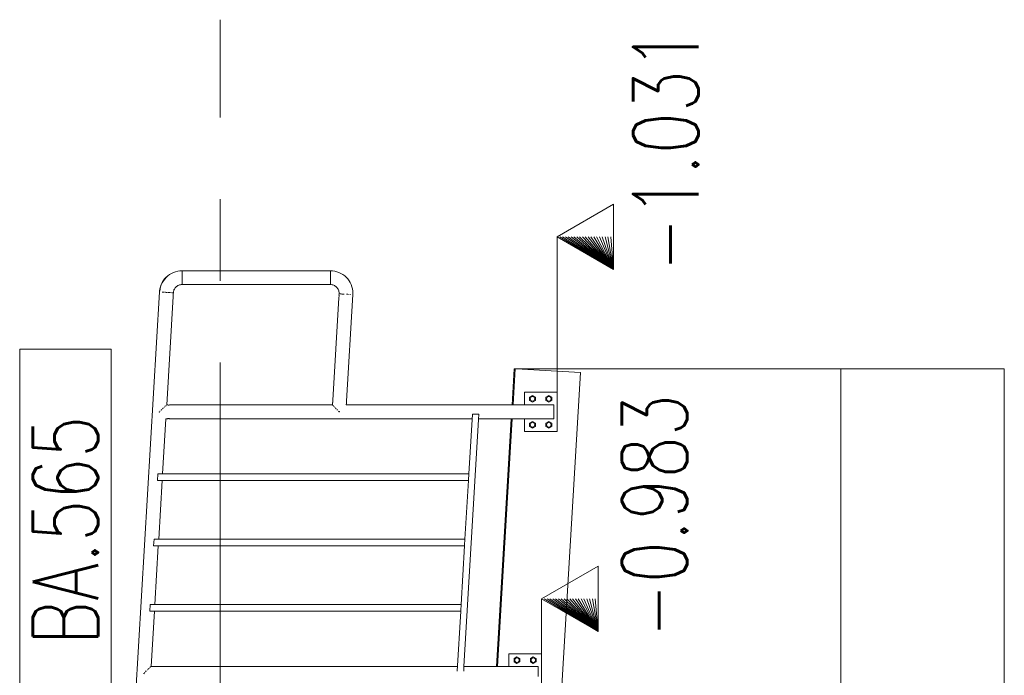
# Model space of a CAD drawing. Header units: millimetres. Extents: x 6807 to 7919, y 15387 to 15883.
# Tile 117 of 120: x 7728 to 7758, y 15724 to 15744. Entities that reach past the tile are written whole.
import ezdxf

# ---------------------------------------------------------------- set-up
doc = ezdxf.new("R2010")
doc.units = ezdxf.units.MM
doc.header["$LTSCALE"] = 10
doc.linetypes.add('MITTE', pattern=[2, 1.25, -0.25, 0.25, -0.25])
for name, color, linetype, lineweight in [('PS_Elev_flag', 4, 'Continuous', 13), ('PS_Object', 30, 'Continuous', 13), ('PS_Pos', 1, 'Continuous', 15), ('PS_SOLID', 7, 'Continuous', 30)]:
    doc.layers.add(name, color=color, linetype=linetype, lineweight=lineweight)
doc.styles.add('simplex', font='simplex.shx', dxfattribs={"width": 0.75})

# ---------------------------------------------------------------- blocks, each defined once
blk = doc.blocks.new('*X331')
at = {"color": 1}
for p, q in [((7730.439, 15734.071, -6.61), (7727.639, 15734.071, -6.61)), ((7727.639, 15734.071, -6.61), (7727.639, 15723.628, -6.61)), ((7730.439, 15723.628, -6.61), (7730.439, 15734.071, -6.61)), ((7727.639, 15723.628, -6.61), (7730.439, 15723.628, -6.61)), ((7729.039, 15721.128, -6.61), (7729.039, 15723.628, -6.61)), ((7731.205, 15720.24, -6.61), (7729.039, 15721.128, -6.61))]:
    blk.add_line(p, q, dxfattribs=at)
at = {"color": 30, "style": 'simplex', "width": 0.75}
blk.add_text('BA.565', height=2, rotation=90, dxfattribs=at).set_placement((7730.039, 15725.028, -6.61))
blk = doc.blocks.new('*X359')
at = {"color": 4}
for p, q in [((7745.343, 15727.438), (7743.611, 15726.438)), ((7745.343, 15725.438), (7745.343, 15727.438)), ((7743.611, 15724.759), (7743.611, 15726.438)), ((7743.611, 15726.438), (7745.343, 15725.438)), ((7745.343, 15725.438), (7743.611, 15726.438)), ((7745.343, 15725.438), (7743.698, 15726.438)), ((7745.343, 15725.438), (7743.785, 15726.438)), ((7745.343, 15725.438), (7743.871, 15726.438)), ((7745.343, 15725.438), (7743.958, 15726.438)), ((7745.343, 15725.438), (7744.044, 15726.438)), ((7745.343, 15725.438), (7744.131, 15726.438)), ((7745.343, 15725.438), (7744.218, 15726.438)), ((7745.343, 15725.438), (7744.304, 15726.438)), ((7745.343, 15725.438), (7744.391, 15726.438)), ((7745.343, 15725.438), (7744.477, 15726.438)), ((7745.343, 15725.438), (7744.564, 15726.438)), ((7745.343, 15725.438), (7744.651, 15726.438)), ((7745.343, 15725.438), (7744.737, 15726.438)), ((7745.343, 15725.438), (7744.824, 15726.438)), ((7745.343, 15725.438), (7744.91, 15726.438)), ((7745.343, 15725.438), (7744.997, 15726.438)), ((7745.343, 15725.438), (7745.084, 15726.438)), ((7745.343, 15725.438), (7745.17, 15726.438)), ((7745.343, 15725.438), (7745.257, 15726.438)), ((7745.343, 15725.438), (7745.343, 15726.438))]:
    blk.add_line(p, q, dxfattribs=at)
at = {"color": 2, "style": 'simplex', "width": 0.75}
blk.add_text('-0.983', height=2, rotation=90, dxfattribs=at).set_placement((7748.072, 15725.243))
blk = doc.blocks.new('*X360')
at = {"color": 4}
for p, q in [((7745.819, 15738.512), (7744.087, 15737.512)), ((7745.819, 15736.512), (7745.819, 15738.512)), ((7744.087, 15732.759), (7744.087, 15737.512)), ((7744.087, 15737.512), (7745.819, 15736.512)), ((7745.819, 15736.512), (7744.087, 15737.512)), ((7745.819, 15736.512), (7744.173, 15737.512)), ((7745.819, 15736.512), (7744.26, 15737.512)), ((7745.819, 15736.512), (7744.346, 15737.512)), ((7745.819, 15736.512), (7744.433, 15737.512)), ((7745.819, 15736.512), (7744.52, 15737.512)), ((7745.819, 15736.512), (7744.606, 15737.512)), ((7745.819, 15736.512), (7744.693, 15737.512)), ((7745.819, 15736.512), (7744.779, 15737.512)), ((7745.819, 15736.512), (7744.866, 15737.512)), ((7745.819, 15736.512), (7744.953, 15737.512)), ((7745.819, 15736.512), (7745.039, 15737.512)), ((7745.819, 15736.512), (7745.126, 15737.512)), ((7745.819, 15736.512), (7745.212, 15737.512)), ((7745.819, 15736.512), (7745.299, 15737.512)), ((7745.819, 15736.512), (7745.386, 15737.512)), ((7745.819, 15736.512), (7745.472, 15737.512)), ((7745.819, 15736.512), (7745.559, 15737.512)), ((7745.819, 15736.512), (7745.645, 15737.512)), ((7745.819, 15736.512), (7745.732, 15737.512)), ((7745.819, 15736.512), (7745.819, 15737.512))]:
    blk.add_line(p, q, dxfattribs=at)
at = {"color": 2, "style": 'simplex', "width": 0.75}
blk.add_text('-1.031', height=2, rotation=90, dxfattribs=at).set_placement((7748.417, 15736.445))

msp = doc.modelspace()

# ---------------------------------------------------------------- linework, layer by layer
at = {"layer": 'PS_Object', "color": 5, "linetype": 'MITTE'}
msp.add_line((7733.779, 15501.166), (7733.779, 15744.157), dxfattribs=at)
at = {"layer": 'PS_SOLID', "color": 133, "linetype": 'Continuous', "lineweight": 13, "extrusion": (-1, 6.12323e-17, 0)}
for p, q in [((7732.283, 15736.395, -6.61), (7732.225, 15736.361, -6.61)), ((7732.228, 15736.357, -6.61), (7732.285, 15736.392, -6.61)), ((7732.345, 15736.425, -6.61), (7732.283, 15736.395, -6.61)), ((7732.285, 15736.392, -6.61), (7732.346, 15736.421, -6.61)), ((7732.409, 15736.447, -6.61), (7732.345, 15736.425, -6.61)), ((7732.346, 15736.421, -6.61), (7732.41, 15736.443, -6.61)), ((7732.475, 15736.464, -6.61), (7732.409, 15736.447, -6.61)), ((7732.41, 15736.443, -6.61), (7732.475, 15736.46, -6.61)), ((7732.542, 15736.474, -6.61), (7732.475, 15736.464, -6.61)), ((7732.475, 15736.46, -6.61), (7732.542, 15736.47, -6.61)), ((7732.61, 15736.477, -6.61), (7732.542, 15736.474, -6.61)), ((7732.542, 15736.47, -6.61), (7732.61, 15736.473, -6.61)), ((7732.61, 15736.476, -6.61), (7732.61, 15736.477, -6.61)), ((7737.148, 15736.476, -6.61), (7732.61, 15736.476, -6.61)), ((7732.61, 15736.476, -6.61), (7732.61, 15736.474, -6.61)), ((7732.61, 15736.474, -6.61), (7732.61, 15736.473, -6.61)), ((7732.61, 15736.473, -6.61), (7732.61, 15736.47, -6.61)), ((7732.61, 15736.47, -6.61), (7732.61, 15736.467, -6.61)), ((7732.61, 15736.467, -6.61), (7732.61, 15736.463, -6.61)), ((7732.61, 15736.463, -6.61), (7732.61, 15736.46, -6.61)), ((7732.61, 15736.46, -6.61), (7732.61, 15736.455, -6.61)), ((7732.61, 15736.455, -6.61), (7732.61, 15736.451, -6.61)), ((7732.61, 15736.451, -6.61), (7732.61, 15736.444, -6.61)), ((7732.61, 15736.444, -6.61), (7732.61, 15736.439, -6.61)), ((7732.61, 15736.439, -6.61), (7732.61, 15736.432, -6.61)), ((7732.61, 15736.432, -6.61), (7732.61, 15736.426, -6.61)), ((7732.61, 15736.426, -6.61), (7732.61, 15736.418, -6.61)), ((7732.61, 15736.418, -6.61), (7732.61, 15736.411, -6.61)), ((7732.61, 15736.411, -6.61), (7732.61, 15736.403, -6.61)), ((7732.61, 15736.403, -6.61), (7732.61, 15736.395, -6.61)), ((7732.61, 15736.395, -6.61), (7732.61, 15736.386, -6.61)), ((7732.61, 15736.386, -6.61), (7732.61, 15736.377, -6.61)), ((7732.61, 15736.377, -6.61), (7732.61, 15736.368, -6.61)), ((7737.216, 15736.474, -6.61), (7737.148, 15736.477, -6.61)), ((7737.148, 15736.477, -6.61), (7737.148, 15736.476, -6.61)), ((7737.148, 15736.474, -6.61), (7737.148, 15736.476, -6.61)), ((7737.148, 15736.473, -6.61), (7737.148, 15736.474, -6.61)), ((7737.148, 15736.47, -6.61), (7737.148, 15736.473, -6.61)), ((7737.148, 15736.467, -6.61), (7737.148, 15736.47, -6.61)), ((7737.148, 15736.463, -6.61), (7737.148, 15736.467, -6.61)), ((7737.148, 15736.46, -6.61), (7737.148, 15736.463, -6.61)), ((7737.148, 15736.455, -6.61), (7737.148, 15736.46, -6.61)), ((7737.148, 15736.451, -6.61), (7737.148, 15736.455, -6.61)), ((7737.148, 15736.444, -6.61), (7737.148, 15736.451, -6.61)), ((7737.148, 15736.439, -6.61), (7737.148, 15736.444, -6.61)), ((7737.148, 15736.432, -6.61), (7737.148, 15736.439, -6.61)), ((7737.148, 15736.426, -6.61), (7737.148, 15736.432, -6.61)), ((7737.148, 15736.418, -6.61), (7737.148, 15736.426, -6.61)), ((7737.148, 15736.411, -6.61), (7737.148, 15736.418, -6.61)), ((7737.148, 15736.403, -6.61), (7737.148, 15736.411, -6.61)), ((7737.148, 15736.395, -6.61), (7737.148, 15736.403, -6.61)), ((7737.148, 15736.386, -6.61), (7737.148, 15736.395, -6.61)), ((7737.148, 15736.377, -6.61), (7737.148, 15736.386, -6.61)), ((7737.148, 15736.368, -6.61), (7737.148, 15736.377, -6.61)), ((7737.283, 15736.464, -6.61), (7737.216, 15736.474, -6.61)), ((7737.349, 15736.447, -6.61), (7737.283, 15736.464, -6.61)), ((7737.413, 15736.425, -6.61), (7737.349, 15736.447, -6.61)), ((7737.474, 15736.395, -6.61), (7737.413, 15736.425, -6.61)), ((7737.532, 15736.361, -6.61), (7737.474, 15736.395, -6.61)), ((7731.999, 15736.111, -6.61), (7731.97, 15736.05, -6.61)), ((7731.974, 15736.048, -6.61), (7732.003, 15736.109, -6.61)), ((7732.034, 15736.17, -6.61), (7731.999, 15736.111, -6.61)), ((7732.003, 15736.109, -6.61), (7732.038, 15736.167, -6.61)), ((7732.075, 15736.224, -6.61), (7732.034, 15736.17, -6.61)), ((7732.038, 15736.167, -6.61), (7732.078, 15736.221, -6.61)), ((7732.12, 15736.275, -6.61), (7732.075, 15736.224, -6.61)), ((7732.078, 15736.221, -6.61), (7732.123, 15736.271, -6.61)), ((7732.171, 15736.32, -6.61), (7732.12, 15736.275, -6.61)), ((7732.123, 15736.271, -6.61), (7732.173, 15736.317, -6.61)), ((7732.225, 15736.361, -6.61), (7732.171, 15736.32, -6.61)), ((7732.173, 15736.317, -6.61), (7732.228, 15736.357, -6.61)), ((7732.61, 15736.368, -6.61), (7732.61, 15736.359, -6.61)), ((7732.61, 15736.359, -6.61), (7732.61, 15736.348, -6.61)), ((7732.61, 15736.348, -6.61), (7732.61, 15736.339, -6.61)), ((7732.61, 15736.339, -6.61), (7732.61, 15736.328, -6.61)), ((7732.61, 15736.328, -6.61), (7732.61, 15736.318, -6.61)), ((7732.61, 15736.318, -6.61), (7732.61, 15736.308, -6.61)), ((7732.61, 15736.308, -6.61), (7732.61, 15736.297, -6.61)), ((7732.61, 15736.297, -6.61), (7732.61, 15736.287, -6.61)), ((7732.61, 15736.287, -6.61), (7732.61, 15736.276, -6.61)), ((7732.61, 15736.276, -6.61), (7732.61, 15736.265, -6.61)), ((7732.61, 15736.256, -6.61), (7732.61, 15736.265, -6.61)), ((7732.61, 15736.254, -6.61), (7732.61, 15736.256, -6.61)), ((7732.61, 15736.244, -6.61), (7732.61, 15736.254, -6.61)), ((7732.61, 15736.233, -6.61), (7732.61, 15736.244, -6.61)), ((7732.61, 15736.223, -6.61), (7732.61, 15736.233, -6.61)), ((7732.61, 15736.212, -6.61), (7732.61, 15736.223, -6.61)), ((7732.61, 15736.202, -6.61), (7732.61, 15736.212, -6.61)), ((7732.61, 15736.192, -6.61), (7732.61, 15736.202, -6.61)), ((7732.61, 15736.182, -6.61), (7732.61, 15736.192, -6.61)), ((7732.61, 15736.172, -6.61), (7732.61, 15736.182, -6.61)), ((7732.61, 15736.172, -6.61), (7732.61, 15736.163, -6.61)), ((7732.61, 15736.163, -6.61), (7732.61, 15736.153, -6.61)), ((7732.61, 15736.153, -6.61), (7732.61, 15736.145, -6.61)), ((7732.61, 15736.145, -6.61), (7732.61, 15736.135, -6.61)), ((7732.61, 15736.135, -6.61), (7732.61, 15736.128, -6.61)), ((7732.61, 15736.128, -6.61), (7732.61, 15736.119, -6.61)), ((7732.61, 15736.119, -6.61), (7732.61, 15736.112, -6.61)), ((7732.61, 15736.112, -6.61), (7732.61, 15736.104, -6.61)), ((7732.61, 15736.104, -6.61), (7732.61, 15736.098, -6.61)), ((7732.61, 15736.098, -6.61), (7732.61, 15736.091, -6.61)), ((7732.61, 15736.086, -6.61), (7732.61, 15736.091, -6.61)), ((7732.61, 15736.08, -6.61), (7732.61, 15736.086, -6.61)), ((7732.61, 15736.076, -6.61), (7732.61, 15736.08, -6.61)), ((7732.61, 15736.07, -6.61), (7732.61, 15736.076, -6.61)), ((7737.148, 15736.359, -6.61), (7737.148, 15736.368, -6.61)), ((7737.148, 15736.348, -6.61), (7737.148, 15736.359, -6.61)), ((7737.148, 15736.339, -6.61), (7737.148, 15736.348, -6.61)), ((7737.148, 15736.328, -6.61), (7737.148, 15736.339, -6.61)), ((7737.148, 15736.318, -6.61), (7737.148, 15736.328, -6.61)), ((7737.148, 15736.308, -6.61), (7737.148, 15736.318, -6.61)), ((7737.148, 15736.297, -6.61), (7737.148, 15736.308, -6.61)), ((7737.148, 15736.287, -6.61), (7737.148, 15736.297, -6.61)), ((7737.148, 15736.276, -6.61), (7737.148, 15736.287, -6.61)), ((7737.148, 15736.275, -6.61), (7737.148, 15736.276, -6.61)), ((7737.148, 15736.265, -6.61), (7737.148, 15736.275, -6.61)), ((7737.148, 15736.254, -6.61), (7737.148, 15736.265, -6.61)), ((7737.148, 15736.244, -6.61), (7737.148, 15736.254, -6.61)), ((7737.148, 15736.233, -6.61), (7737.148, 15736.244, -6.61)), ((7737.148, 15736.223, -6.61), (7737.148, 15736.233, -6.61)), ((7737.148, 15736.212, -6.61), (7737.148, 15736.223, -6.61)), ((7737.148, 15736.202, -6.61), (7737.148, 15736.212, -6.61)), ((7737.148, 15736.192, -6.61), (7737.148, 15736.202, -6.61)), ((7737.148, 15736.182, -6.61), (7737.148, 15736.192, -6.61)), ((7737.148, 15736.172, -6.61), (7737.148, 15736.182, -6.61)), ((7737.148, 15736.163, -6.61), (7737.148, 15736.172, -6.61)), ((7737.148, 15736.153, -6.61), (7737.148, 15736.163, -6.61)), ((7737.148, 15736.145, -6.61), (7737.148, 15736.153, -6.61)), ((7737.148, 15736.135, -6.61), (7737.148, 15736.145, -6.61)), ((7737.148, 15736.128, -6.61), (7737.148, 15736.135, -6.61)), ((7737.148, 15736.119, -6.61), (7737.148, 15736.128, -6.61)), ((7737.148, 15736.112, -6.61), (7737.148, 15736.119, -6.61)), ((7737.148, 15736.104, -6.61), (7737.148, 15736.112, -6.61)), ((7737.148, 15736.098, -6.61), (7737.148, 15736.104, -6.61)), ((7737.148, 15736.091, -6.61), (7737.148, 15736.098, -6.61)), ((7737.148, 15736.091, -6.61), (7737.148, 15736.086, -6.61)), ((7737.148, 15736.086, -6.61), (7737.148, 15736.08, -6.61)), ((7737.148, 15736.08, -6.61), (7737.148, 15736.076, -6.61)), ((7737.148, 15736.076, -6.61), (7737.148, 15736.07, -6.61)), ((7737.587, 15736.32, -6.61), (7737.532, 15736.361, -6.61)), ((7737.637, 15736.275, -6.61), (7737.587, 15736.32, -6.61)), ((7737.683, 15736.224, -6.61), (7737.637, 15736.275, -6.61)), ((7737.723, 15736.17, -6.61), (7737.683, 15736.224, -6.61)), ((7737.758, 15736.111, -6.61), (7737.723, 15736.17, -6.61)), ((7737.787, 15736.05, -6.61), (7737.758, 15736.111, -6.61)), ((7731.92, 15735.826, -6.61), (7730.07, 15704.68, -6.61)), ((7731.921, 15735.853, -6.61), (7731.919, 15735.826, -6.61)), ((7731.919, 15735.826, -6.61), (7731.92, 15735.826, -6.61)), ((7731.923, 15735.826, -6.61), (7731.92, 15735.826, -6.61)), ((7731.931, 15735.92, -6.61), (7731.921, 15735.853, -6.61)), ((7731.923, 15735.826, -6.61), (7731.925, 15735.853, -6.61)), ((7731.926, 15735.826, -6.61), (7731.923, 15735.826, -6.61)), ((7731.925, 15735.853, -6.61), (7731.935, 15735.919, -6.61)), ((7731.929, 15735.826, -6.61), (7731.926, 15735.826, -6.61)), ((7731.947, 15735.986, -6.61), (7731.931, 15735.92, -6.61)), ((7731.935, 15735.919, -6.61), (7731.952, 15735.985, -6.61)), ((7731.97, 15736.05, -6.61), (7731.947, 15735.986, -6.61)), ((7731.952, 15735.985, -6.61), (7731.974, 15736.048, -6.61)), ((7732.019, 15735.82, -6.61), (7732.001, 15735.821, -6.61)), ((7732.019, 15735.82, -6.61), (7732.037, 15735.819, -6.61)), ((7732.057, 15735.818, -6.61), (7732.037, 15735.819, -6.61)), ((7732.098, 15735.816, -6.61), (7732.077, 15735.817, -6.61)), ((7732.098, 15735.816, -6.61), (7732.12, 15735.814, -6.61)), ((7732.121, 15735.814, -6.61), (7732.12, 15735.814, -6.61)), ((7732.121, 15735.814, -6.61), (7732.13, 15735.814, -6.61)), ((7732.13, 15735.814, -6.61), (7732.14, 15735.813, -6.61)), ((7732.14, 15735.813, -6.61), (7732.141, 15735.813, -6.61)), ((7732.167, 15735.811, -6.61), (7732.163, 15735.812, -6.61)), ((7732.167, 15735.811, -6.61), (7732.184, 15735.811, -6.61)), ((7732.204, 15735.809, -6.61), (7732.184, 15735.811, -6.61)), ((7732.204, 15735.809, -6.61), (7732.224, 15735.808, -6.61)), ((7732.242, 15735.807, -6.61), (7732.224, 15735.808, -6.61)), ((7732.247, 15735.807, -6.61), (7732.242, 15735.807, -6.61)), ((7732.276, 15735.805, -6.61), (7732.27, 15735.805, -6.61)), ((7732.304, 15735.803, -6.61), (7732.291, 15735.804, -6.61)), ((7732.304, 15735.803, -6.61), (7732.315, 15735.803, -6.61)), ((7732.325, 15735.802, -6.61), (7732.315, 15735.803, -6.61)), ((7732.325, 15735.802, -6.61), (7732.332, 15735.802, -6.61)), ((7732.332, 15735.802, -6.61), (7732.335, 15735.802, -6.61)), ((7732.338, 15735.801, -6.61), (7732.335, 15735.802, -6.61)), ((7732.34, 15735.759, -6.61), (7732.342, 15735.801, -6.61)), ((7732.341, 15735.801, -6.61), (7732.342, 15735.801, -6.61)), ((7732.342, 15735.801, -6.61), (7732.343, 15735.811, -6.61)), ((7732.343, 15735.811, -6.61), (7732.347, 15735.837, -6.61)), ((7732.347, 15735.837, -6.61), (7732.353, 15735.863, -6.61)), ((7732.353, 15735.863, -6.61), (7732.362, 15735.888, -6.61)), ((7732.362, 15735.888, -6.61), (7732.373, 15735.912, -6.61)), ((7732.373, 15735.912, -6.61), (7732.387, 15735.934, -6.61)), ((7732.387, 15735.934, -6.61), (7732.402, 15735.955, -6.61)), ((7732.402, 15735.955, -6.61), (7732.42, 15735.975, -6.61)), ((7732.42, 15735.975, -6.61), (7732.44, 15735.992, -6.61)), ((7732.44, 15735.992, -6.61), (7732.461, 15736.008, -6.61)), ((7732.461, 15736.008, -6.61), (7732.483, 15736.022, -6.61)), ((7732.483, 15736.022, -6.61), (7732.507, 15736.033, -6.61)), ((7732.507, 15736.033, -6.61), (7732.532, 15736.042, -6.61)), ((7732.532, 15736.042, -6.61), (7732.557, 15736.048, -6.61)), ((7732.557, 15736.048, -6.61), (7732.583, 15736.052, -6.61)), ((7732.583, 15736.052, -6.61), (7732.61, 15736.053, -6.61)), ((7732.61, 15736.067, -6.61), (7732.61, 15736.07, -6.61)), ((7732.61, 15736.063, -6.61), (7732.61, 15736.067, -6.61)), ((7732.61, 15736.061, -6.61), (7732.61, 15736.063, -6.61)), ((7732.61, 15736.058, -6.61), (7732.61, 15736.061, -6.61)), ((7732.61, 15736.056, -6.61), (7732.61, 15736.058, -6.61)), ((7732.61, 15736.054, -6.61), (7732.61, 15736.056, -6.61)), ((7732.61, 15736.053, -6.61), (7732.61, 15736.054, -6.61)), ((7732.61, 15736.053, -6.61), (7732.651, 15736.053, -6.61)), ((7732.65, 15736.054, -6.61), (7732.664, 15736.056, -6.61)), ((7732.651, 15736.053, -6.61), (7732.65, 15736.054, -6.61)), ((7732.654, 15736.055, -6.61), (7732.651, 15736.053, -6.61)), ((7732.66, 15736.056, -6.61), (7732.671, 15736.057, -6.61)), ((7732.664, 15736.056, -6.61), (7732.69, 15736.057, -6.61)), ((7732.683, 15736.057, -6.61), (7732.696, 15736.057, -6.61)), ((7732.69, 15736.057, -6.61), (7732.715, 15736.056, -6.61)), ((7732.709, 15736.057, -6.61), (7732.719, 15736.056, -6.61)), ((7732.715, 15736.056, -6.61), (7732.729, 15736.054, -6.61)), ((7732.725, 15736.055, -6.61), (7732.728, 15736.053, -6.61)), ((7732.729, 15736.054, -6.61), (7732.728, 15736.053, -6.61)), ((7732.728, 15736.053, -6.61), (7737.03, 15736.053, -6.61)), ((7737.03, 15736.053, -6.61), (7737.033, 15736.055, -6.61)), ((7737.032, 15736.055, -6.61), (7737.039, 15736.056, -6.61)), ((7737.033, 15736.055, -6.61), (7737.054, 15736.057, -6.61)), ((7737.049, 15736.057, -6.61), (7737.061, 15736.057, -6.61)), ((7737.054, 15736.057, -6.61), (7737.082, 15736.057, -6.61)), ((7737.075, 15736.057, -6.61), (7737.087, 15736.057, -6.61)), ((7737.082, 15736.057, -6.61), (7737.103, 15736.055, -6.61)), ((7737.097, 15736.056, -6.61), (7737.104, 15736.055, -6.61)), ((7737.103, 15736.055, -6.61), (7737.106, 15736.053, -6.61)), ((7737.106, 15736.053, -6.61), (7737.148, 15736.053, -6.61)), ((7737.148, 15736.07, -6.61), (7737.148, 15736.067, -6.61)), ((7737.148, 15736.067, -6.61), (7737.148, 15736.063, -6.61)), ((7737.148, 15736.061, -6.61), (7737.148, 15736.063, -6.61)), ((7737.148, 15736.058, -6.61), (7737.148, 15736.061, -6.61)), ((7737.148, 15736.056, -6.61), (7737.148, 15736.058, -6.61)), ((7737.148, 15736.054, -6.61), (7737.148, 15736.056, -6.61)), ((7737.148, 15736.053, -6.61), (7737.148, 15736.054, -6.61)), ((7737.148, 15736.053, -6.61), (7737.174, 15736.052, -6.61)), ((7737.174, 15736.052, -6.61), (7737.2, 15736.048, -6.61)), ((7737.2, 15736.048, -6.61), (7737.226, 15736.042, -6.61)), ((7737.226, 15736.042, -6.61), (7737.25, 15736.033, -6.61)), ((7737.25, 15736.033, -6.61), (7737.274, 15736.022, -6.61)), ((7737.274, 15736.022, -6.61), (7737.297, 15736.008, -6.61)), ((7737.297, 15736.008, -6.61), (7737.318, 15735.992, -6.61)), ((7737.318, 15735.992, -6.61), (7737.337, 15735.975, -6.61)), ((7737.337, 15735.975, -6.61), (7737.355, 15735.955, -6.61)), ((7737.355, 15735.955, -6.61), (7737.371, 15735.934, -6.61)), ((7737.371, 15735.934, -6.61), (7737.384, 15735.912, -6.61)), ((7737.384, 15735.912, -6.61), (7737.396, 15735.888, -6.61)), ((7737.396, 15735.888, -6.61), (7737.404, 15735.863, -6.61)), ((7737.404, 15735.863, -6.61), (7737.411, 15735.837, -6.61)), ((7737.411, 15735.837, -6.61), (7737.415, 15735.811, -6.61)), ((7737.415, 15735.811, -6.61), (7737.416, 15735.785, -6.61)), ((7737.416, 15735.785, -6.61), (7737.415, 15735.769, -6.61)), ((7737.81, 15735.986, -6.61), (7737.787, 15736.05, -6.61)), ((7737.827, 15735.92, -6.61), (7737.81, 15735.986, -6.61)), ((7737.837, 15735.853, -6.61), (7737.827, 15735.92, -6.61)), ((7737.84, 15735.785, -6.61), (7737.837, 15735.853, -6.61)), ((7737.839, 15735.744, -6.61), (7737.84, 15735.785, -6.61)), ((7732.138, 15732.371, -6.61), (7732.335, 15735.683, -6.61)), ((7732.336, 15735.747, -6.61), (7732.333, 15735.721, -6.61)), ((7732.333, 15735.715, -6.61), (7732.334, 15735.728, -6.61)), ((7732.333, 15735.721, -6.61), (7732.333, 15735.696, -6.61)), ((7732.333, 15735.692, -6.61), (7732.333, 15735.702, -6.61)), ((7732.333, 15735.696, -6.61), (7732.334, 15735.682, -6.61)), ((7732.335, 15735.683, -6.61), (7732.334, 15735.686, -6.61)), ((7732.334, 15735.682, -6.61), (7732.335, 15735.683, -6.61)), ((7732.335, 15735.74, -6.61), (7732.337, 15735.751, -6.61)), ((7732.339, 15735.761, -6.61), (7732.336, 15735.747, -6.61)), ((7732.338, 15735.757, -6.61), (7732.34, 15735.759, -6.61)), ((7732.34, 15735.759, -6.61), (7732.339, 15735.761, -6.61)), ((7737.408, 15735.651, -6.61), (7737.222, 15732.514, -6.61)), ((7737.41, 15735.654, -6.61), (7737.408, 15735.651, -6.61)), ((7737.408, 15735.651, -6.61), (7737.409, 15735.65, -6.61)), ((7737.409, 15735.65, -6.61), (7737.412, 15735.664, -6.61)), ((7737.413, 15735.67, -6.61), (7737.411, 15735.66, -6.61)), ((7737.412, 15735.664, -6.61), (7737.415, 15735.689, -6.61)), ((7737.415, 15735.769, -6.61), (7737.413, 15735.728, -6.61)), ((7737.414, 15735.729, -6.61), (7737.413, 15735.728, -6.61)), ((7737.413, 15735.728, -6.61), (7737.414, 15735.725, -6.61)), ((7737.415, 15735.715, -6.61), (7737.414, 15735.729, -6.61)), ((7737.415, 15735.696, -6.61), (7737.414, 15735.683, -6.61)), ((7737.415, 15735.769, -6.61), (7737.417, 15735.769, -6.61)), ((7737.415, 15735.718, -6.61), (7737.415, 15735.708, -6.61)), ((7737.415, 15735.689, -6.61), (7737.415, 15735.715, -6.61)), ((7737.417, 15735.769, -6.61), (7737.42, 15735.769, -6.61)), ((7737.425, 15735.769, -6.61), (7737.42, 15735.769, -6.61)), ((7737.425, 15735.769, -6.61), (7737.433, 15735.768, -6.61)), ((7737.442, 15735.768, -6.61), (7737.433, 15735.768, -6.61)), ((7737.442, 15735.768, -6.61), (7737.453, 15735.767, -6.61)), ((7737.467, 15735.766, -6.61), (7737.453, 15735.767, -6.61)), ((7737.467, 15735.766, -6.61), (7737.481, 15735.765, -6.61)), ((7737.498, 15735.764, -6.61), (7737.481, 15735.765, -6.61)), ((7737.498, 15735.764, -6.61), (7737.515, 15735.763, -6.61)), ((7737.534, 15735.762, -6.61), (7737.515, 15735.763, -6.61)), ((7737.534, 15735.762, -6.61), (7737.554, 15735.761, -6.61)), ((7737.574, 15735.76, -6.61), (7737.554, 15735.761, -6.61)), ((7737.638, 15735.756, -6.61), (7737.659, 15735.755, -6.61)), ((7737.644, 15732.482, -6.61), (7737.838, 15735.744, -6.61)), ((7737.68, 15735.754, -6.61), (7737.659, 15735.755, -6.61)), ((7737.699, 15735.752, -6.61), (7737.68, 15735.754, -6.61)), ((7737.699, 15735.752, -6.61), (7737.701, 15735.752, -6.61)), ((7737.757, 15735.749, -6.61), (7737.744, 15735.75, -6.61)), ((7737.767, 15735.748, -6.61), (7737.757, 15735.749, -6.61)), ((7737.838, 15735.744, -6.61), (7737.839, 15735.744, -6.61)), ((7744.087, 15732.759, -6.61), (7743.087, 15732.759, -6.61)), ((7743.087, 15732.759, -6.61), (7743.087, 15732.546, -6.61)), ((7744.087, 15731.559, -6.61), (7744.087, 15732.759, -6.61)), ((7737.221, 15732.45, -6.61), (7737.224, 15732.475, -6.61)), ((7737.222, 15732.456, -6.61), (7737.221, 15732.446, -6.61)), ((7737.223, 15732.515, -6.61), (7737.222, 15732.514, -6.61)), ((7737.222, 15732.514, -6.61), (7737.223, 15732.511, -6.61)), ((7737.224, 15732.501, -6.61), (7737.223, 15732.515, -6.61)), ((7737.224, 15732.482, -6.61), (7737.223, 15732.469, -6.61)), ((7737.224, 15732.505, -6.61), (7737.224, 15732.494, -6.61)), ((7737.224, 15732.475, -6.61), (7737.224, 15732.501, -6.61)), ((7737.638, 15732.451, -6.61), (7737.642, 15732.476, -6.61)), ((7737.638, 15732.444, -6.61), (7737.639, 15732.457, -6.61)), ((7737.641, 15732.47, -6.61), (7737.643, 15732.48, -6.61)), ((7737.642, 15732.476, -6.61), (7737.644, 15732.482, -6.61)), ((7743.087, 15732.546, -6.61), (7743.087, 15732.371, -6.61)), ((7743.337, 15732.663, -6.61), (7743.247, 15732.611, -6.61)), ((7743.247, 15732.611, -6.61), (7743.247, 15732.507, -6.61)), ((7743.247, 15732.507, -6.61), (7743.337, 15732.455, -6.61)), ((7743.427, 15732.611, -6.61), (7743.337, 15732.663, -6.61)), ((7743.337, 15732.455, -6.61), (7743.427, 15732.507, -6.61)), ((7743.427, 15732.507, -6.61), (7743.427, 15732.611, -6.61)), ((7743.837, 15732.663, -6.61), (7743.747, 15732.611, -6.61)), ((7743.747, 15732.611, -6.61), (7743.747, 15732.507, -6.61)), ((7743.747, 15732.507, -6.61), (7743.837, 15732.455, -6.61)), ((7743.927, 15732.611, -6.61), (7743.837, 15732.663, -6.61)), ((7743.837, 15732.455, -6.61), (7743.927, 15732.507, -6.61)), ((7743.927, 15732.507, -6.61), (7743.927, 15732.611, -6.61)), ((7731.923, 15732.148, -6.61), (7731.913, 15732.159, -6.61)), ((7731.913, 15732.159, -6.61), (7731.913, 15732.148, -6.61)), ((7731.94, 15732.191, -6.61), (7731.923, 15732.148, -6.61)), ((7731.988, 15732.232, -6.61), (7731.969, 15732.207, -6.61)), ((7732.03, 15732.271, -6.61), (7732.012, 15732.25, -6.61)), ((7732.067, 15732.305, -6.61), (7732.051, 15732.287, -6.61)), ((7732.097, 15732.333, -6.61), (7732.084, 15732.318, -6.61)), ((7732.119, 15732.353, -6.61), (7732.11, 15732.343, -6.61)), ((7732.133, 15732.366, -6.61), (7732.128, 15732.36, -6.61)), ((7732.137, 15732.371, -6.61), (7732.137, 15732.368, -6.61)), ((7732.16, 15732.371, -6.61), (7732.138, 15732.371, -6.61)), ((7732.164, 15732.369, -6.61), (7732.16, 15732.371, -6.61)), ((7732.169, 15732.368, -6.61), (7732.162, 15732.369, -6.61)), ((7732.185, 15732.367, -6.61), (7732.164, 15732.369, -6.61)), ((7732.192, 15732.367, -6.61), (7732.179, 15732.367, -6.61)), ((7732.212, 15732.367, -6.61), (7732.185, 15732.367, -6.61)), ((7732.217, 15732.367, -6.61), (7732.205, 15732.367, -6.61)), ((7732.233, 15732.369, -6.61), (7732.212, 15732.367, -6.61)), ((7732.234, 15732.369, -6.61), (7732.228, 15732.368, -6.61)), ((7732.236, 15732.371, -6.61), (7732.233, 15732.369, -6.61)), ((7737.214, 15732.371, -6.61), (7732.236, 15732.371, -6.61)), ((7737.213, 15732.37, -6.61), (7737.216, 15732.37, -6.61)), ((7737.218, 15732.438, -6.61), (7737.214, 15732.371, -6.61)), ((7737.218, 15732.436, -6.61), (7737.221, 15732.45, -6.61)), ((7737.219, 15732.44, -6.61), (7737.218, 15732.438, -6.61)), ((7737.218, 15732.438, -6.61), (7737.218, 15732.436, -6.61)), ((7737.218, 15732.365, -6.61), (7737.224, 15732.361, -6.61)), ((7737.23, 15732.352, -6.61), (7737.24, 15732.344, -6.61)), ((7737.249, 15732.331, -6.61), (7737.263, 15732.319, -6.61)), ((7737.276, 15732.303, -6.61), (7737.293, 15732.288, -6.61)), ((7737.308, 15732.269, -6.61), (7737.328, 15732.252, -6.61)), ((7737.344, 15732.229, -6.61), (7737.368, 15732.212, -6.61)), ((7737.383, 15732.184, -6.61), (7737.425, 15732.169, -6.61)), ((7737.425, 15732.169, -6.61), (7737.413, 15732.159, -6.61)), ((7737.413, 15732.159, -6.61), (7737.424, 15732.159, -6.61)), ((7737.424, 15732.159, -6.61), (7737.428, 15732.159, -6.61)), ((7737.428, 15732.159, -6.61), (7737.425, 15732.169, -6.61)), ((7737.637, 15732.37, -6.61), (7737.64, 15732.42, -6.61)), ((7743.987, 15732.371, -6.61), (7737.637, 15732.371, -6.61)), ((7737.639, 15732.425, -6.61), (7737.638, 15732.451, -6.61)), ((7737.64, 15732.421, -6.61), (7737.638, 15732.432, -6.61)), ((7737.64, 15732.42, -6.61), (7737.639, 15732.425, -6.61)), ((7743.987, 15732.366, -6.61), (7743.987, 15732.371, -6.61)), ((7743.987, 15732.353, -6.61), (7743.987, 15732.366, -6.61)), ((7743.987, 15732.333, -6.61), (7743.987, 15732.353, -6.61)), ((7743.987, 15732.305, -6.61), (7743.987, 15732.333, -6.61)), ((7743.987, 15732.271, -6.61), (7743.987, 15732.305, -6.61)), ((7743.987, 15732.232, -6.61), (7743.987, 15732.271, -6.61)), ((7743.987, 15732.191, -6.61), (7743.987, 15732.232, -6.61)), ((7743.987, 15732.148, -6.61), (7743.987, 15732.191, -6.61)), ((7731.913, 15732.148, -6.61), (7731.913, 15732.145, -6.61)), ((7731.913, 15732.145, -6.61), (7731.923, 15732.148, -6.61)), ((7732.013, 15730.259, -6.61), (7732.113, 15731.948, -6.61)), ((7732.112, 15731.948, -6.61), (7732.167, 15731.948, -6.61)), ((7732.167, 15731.948, -6.61), (7732.173, 15731.95, -6.61)), ((7732.169, 15731.948, -6.61), (7732.179, 15731.95, -6.61)), ((7732.173, 15731.95, -6.61), (7732.198, 15731.952, -6.61)), ((7732.192, 15731.951, -6.61), (7732.205, 15731.951, -6.61)), ((7732.198, 15731.952, -6.61), (7732.224, 15731.95, -6.61)), ((7732.217, 15731.95, -6.61), (7732.228, 15731.948, -6.61)), ((7732.224, 15731.95, -6.61), (7732.229, 15731.948, -6.61)), ((7732.229, 15731.948, -6.61), (7741.488, 15731.948, -6.61)), ((7741.238, 15724.362, -6.61), (7741.687, 15731.923, -6.61)), ((7741.497, 15732.09, -6.61), (7741.388, 15730.259, -6.61)), ((7741.697, 15732.09, -6.61), (7741.497, 15732.09, -6.61)), ((7741.687, 15731.923, -6.61), (7741.697, 15732.09, -6.61)), ((7741.688, 15731.948, -6.61), (7743.987, 15731.948, -6.61)), ((7743.087, 15731.948, -6.61), (7743.087, 15731.746, -6.61)), ((7743.337, 15731.863, -6.61), (7743.247, 15731.811, -6.61)), ((7743.427, 15731.811, -6.61), (7743.337, 15731.863, -6.61)), ((7743.837, 15731.863, -6.61), (7743.747, 15731.811, -6.61)), ((7743.927, 15731.811, -6.61), (7743.837, 15731.863, -6.61)), ((7743.987, 15732.105, -6.61), (7743.987, 15732.148, -6.61)), ((7743.987, 15732.065, -6.61), (7743.987, 15732.105, -6.61)), ((7743.987, 15732.029, -6.61), (7743.987, 15732.065, -6.61)), ((7743.987, 15731.998, -6.61), (7743.987, 15732.029, -6.61)), ((7743.987, 15731.973, -6.61), (7743.987, 15731.998, -6.61)), ((7743.987, 15731.956, -6.61), (7743.987, 15731.973, -6.61)), ((7743.987, 15731.948, -6.61), (7743.987, 15731.956, -6.61)), ((7743.087, 15731.746, -6.61), (7743.087, 15731.559, -6.61)), ((7743.087, 15731.559, -6.61), (7744.087, 15731.559, -6.61)), ((7743.247, 15731.811, -6.61), (7743.247, 15731.707, -6.61)), ((7743.247, 15731.707, -6.61), (7743.337, 15731.655, -6.61)), ((7743.337, 15731.655, -6.61), (7743.427, 15731.707, -6.61)), ((7743.427, 15731.707, -6.61), (7743.427, 15731.811, -6.61)), ((7743.747, 15731.811, -6.61), (7743.747, 15731.707, -6.61)), ((7743.747, 15731.707, -6.61), (7743.837, 15731.655, -6.61)), ((7743.837, 15731.655, -6.61), (7743.927, 15731.707, -6.61)), ((7743.927, 15731.707, -6.61), (7743.927, 15731.811, -6.61)), ((7731.87, 15730.259, -6.61), (7731.858, 15730.059, -6.61)), ((7731.858, 15730.059, -6.61), (7741.376, 15730.059, -6.61)), ((7732.083, 15730.259, -6.61), (7731.87, 15730.259, -6.61)), ((7731.894, 15728.259, -6.61), (7732.001, 15730.059, -6.61)), ((7741.326, 15730.259, -6.61), (7732.083, 15730.259, -6.61)), ((7741.376, 15730.059, -6.61), (7741.269, 15728.259, -6.61)), ((7741.388, 15730.259, -6.61), (7741.326, 15730.259, -6.61)), ((7741.376, 15730.059, -6.61), (7741.377, 15730.079, -6.61)), ((7741.377, 15730.079, -6.61), (7741.388, 15730.256, -6.61)), ((7741.388, 15730.256, -6.61), (7741.388, 15730.259, -6.61)), ((7731.751, 15728.259, -6.61), (7731.739, 15728.059, -6.61)), ((7731.964, 15728.259, -6.61), (7731.751, 15728.259, -6.61)), ((7741.207, 15728.259, -6.61), (7731.964, 15728.259, -6.61)), ((7741.269, 15728.259, -6.61), (7741.207, 15728.259, -6.61)), ((7741.258, 15728.079, -6.61), (7741.269, 15728.259, -6.61)), ((7731.739, 15728.059, -6.61), (7741.257, 15728.059, -6.61)), ((7731.775, 15726.259, -6.61), (7731.882, 15728.059, -6.61)), ((7741.257, 15728.059, -6.61), (7741.15, 15726.259, -6.61)), ((7741.257, 15728.059, -6.61), (7741.258, 15728.072, -6.61)), ((7741.258, 15728.072, -6.61), (7741.258, 15728.079, -6.61)), ((7731.632, 15726.259, -6.61), (7731.62, 15726.059, -6.61)), ((7731.845, 15726.259, -6.61), (7731.632, 15726.259, -6.61)), ((7741.088, 15726.259, -6.61), (7731.845, 15726.259, -6.61)), ((7741.15, 15726.259, -6.61), (7741.088, 15726.259, -6.61)), ((7741.139, 15726.079, -6.61), (7741.15, 15726.259, -6.61)), ((7731.62, 15726.059, -6.61), (7741.138, 15726.059, -6.61)), ((7731.663, 15724.371, -6.61), (7731.763, 15726.059, -6.61)), ((7741.138, 15726.059, -6.61), (7741.029, 15724.226, -6.61)), ((7741.138, 15726.059, -6.61), (7741.139, 15726.079, -6.61)), ((7743.611, 15724.759, -6.61), (7742.611, 15724.759, -6.61)), ((7742.611, 15724.759, -6.61), (7742.611, 15724.546, -6.61)), ((7742.861, 15724.663, -6.61), (7742.771, 15724.611, -6.61)), ((7742.951, 15724.611, -6.61), (7742.861, 15724.663, -6.61)), ((7743.361, 15724.663, -6.61), (7743.271, 15724.611, -6.61)), ((7743.451, 15724.611, -6.61), (7743.361, 15724.663, -6.61)), ((7743.611, 15723.559, -6.61), (7743.611, 15724.759, -6.61)), ((7731.621, 15724.333, -6.61), (7731.609, 15724.318, -6.61)), ((7731.644, 15724.353, -6.61), (7731.635, 15724.343, -6.61)), ((7731.657, 15724.366, -6.61), (7731.653, 15724.36, -6.61)), ((7731.662, 15724.371, -6.61), (7731.662, 15724.368, -6.61)), ((7731.685, 15724.371, -6.61), (7731.663, 15724.371, -6.61)), ((7731.688, 15724.369, -6.61), (7731.685, 15724.371, -6.61)), ((7731.694, 15724.368, -6.61), (7731.687, 15724.369, -6.61)), ((7731.709, 15724.367, -6.61), (7731.688, 15724.369, -6.61)), ((7731.716, 15724.367, -6.61), (7731.704, 15724.367, -6.61)), ((7731.737, 15724.367, -6.61), (7731.709, 15724.367, -6.61)), ((7731.742, 15724.367, -6.61), (7731.73, 15724.367, -6.61)), ((7731.758, 15724.369, -6.61), (7731.737, 15724.367, -6.61)), ((7731.759, 15724.369, -6.61), (7731.752, 15724.368, -6.61)), ((7731.761, 15724.371, -6.61), (7731.758, 15724.369, -6.61)), ((7741.038, 15724.371, -6.61), (7731.761, 15724.371, -6.61)), ((7741.23, 15724.226, -6.61), (7741.238, 15724.362, -6.61)), ((7743.511, 15724.371, -6.61), (7741.238, 15724.371, -6.61)), ((7742.611, 15724.546, -6.61), (7742.611, 15724.371, -6.61)), ((7742.771, 15724.611, -6.61), (7742.771, 15724.507, -6.61)), ((7742.771, 15724.507, -6.61), (7742.861, 15724.455, -6.61)), ((7742.861, 15724.455, -6.61), (7742.951, 15724.507, -6.61)), ((7742.951, 15724.507, -6.61), (7742.951, 15724.611, -6.61)), ((7743.271, 15724.611, -6.61), (7743.271, 15724.507, -6.61)), ((7743.271, 15724.507, -6.61), (7743.361, 15724.455, -6.61)), ((7743.361, 15724.455, -6.61), (7743.451, 15724.507, -6.61)), ((7743.451, 15724.507, -6.61), (7743.451, 15724.611, -6.61)), ((7743.511, 15724.366, -6.61), (7743.511, 15724.371, -6.61)), ((7743.511, 15724.353, -6.61), (7743.511, 15724.366, -6.61)), ((7743.511, 15724.333, -6.61), (7743.511, 15724.353, -6.61)), ((7743.511, 15724.305, -6.61), (7743.511, 15724.333, -6.61)), ((7731.448, 15724.148, -6.61), (7731.438, 15724.159, -6.61)), ((7731.438, 15724.159, -6.61), (7731.438, 15724.148, -6.61)), ((7731.438, 15724.148, -6.61), (7731.438, 15724.145, -6.61)), ((7731.438, 15724.145, -6.61), (7731.448, 15724.148, -6.61)), ((7731.465, 15724.191, -6.61), (7731.448, 15724.148, -6.61)), ((7731.513, 15724.232, -6.61), (7731.494, 15724.207, -6.61)), ((7731.555, 15724.271, -6.61), (7731.537, 15724.25, -6.61)), ((7731.591, 15724.305, -6.61), (7731.576, 15724.287, -6.61)), ((7743.511, 15724.271, -6.61), (7743.511, 15724.305, -6.61)), ((7743.511, 15724.232, -6.61), (7743.511, 15724.271, -6.61)), ((7743.511, 15724.191, -6.61), (7743.511, 15724.232, -6.61)), ((7743.511, 15724.148, -6.61), (7743.511, 15724.191, -6.61)), ((7743.511, 15724.105, -6.61), (7743.511, 15724.148, -6.61)), ((7743.511, 15724.065, -6.61), (7743.511, 15724.105, -6.61))]:
    msp.add_line(p, q, dxfattribs=at)
at = {"layer": 'PS_SOLID', "color": 253, "linetype": 'Continuous', "lineweight": 13, "extrusion": (-1, 6.12323e-17, 0)}
for p, q in [((7735.783, 15580.977, -6.61), (7744.802, 15733.361, -6.61)), ((7742.779, 15733.477, -6.61), (7742.714, 15732.371, -6.61)), ((7742.806, 15733.477, -6.61), (7742.74, 15732.371, -6.61)), ((7742.806, 15733.477, -6.61), (7742.779, 15733.477, -6.61)), ((7742.832, 15733.477, -6.61), (7742.806, 15733.479, -6.61)), ((7742.806, 15733.479, -6.61), (7742.806, 15733.477, -6.61)), ((7742.832, 15733.477, -6.61), (7742.806, 15733.477, -6.61)), ((7752.779, 15733.477, -6.61), (7742.832, 15733.477, -6.61)), ((7744.802, 15733.361, -6.61), (7742.832, 15733.477, -6.61)), ((7757.779, 15733.477, -6.61), (7752.779, 15733.477, -6.61)), ((7752.779, 15733.477, -6.61), (7752.779, 15580.977, -6.61)), ((7757.779, 15580.47, -6.61), (7757.779, 15733.477, -6.61)), ((7742.688, 15731.948, -6.61), (7742.238, 15724.371, -6.61)), ((7742.715, 15731.948, -6.61), (7742.267, 15724.371, -6.61))]:
    msp.add_line(p, q, dxfattribs=at)
at = {"layer": 'PS_SOLID', "color": 133, "linetype": 'Continuous', "lineweight": 13}
for centre in [(7743.337, 15732.559, -6.61), (7743.837, 15732.559, -6.61), (7743.337, 15731.759, -6.61), (7743.837, 15731.759, -6.61), (7742.861, 15724.559, -6.61), (7743.361, 15724.559, -6.61)]:
    msp.add_circle(centre, 0.07, dxfattribs=at)

# ---------------------------------------------------------------- block references
at = {"layer": 'PS_Elev_flag'}
for name in ['*X360', '*X359']:
    msp.add_blockref(name, (0, 0), dxfattribs=at)
at = {"layer": 'PS_Pos'}
msp.add_blockref('*X331', (0, 0), dxfattribs=at)

doc.saveas('drawing.dxf')
